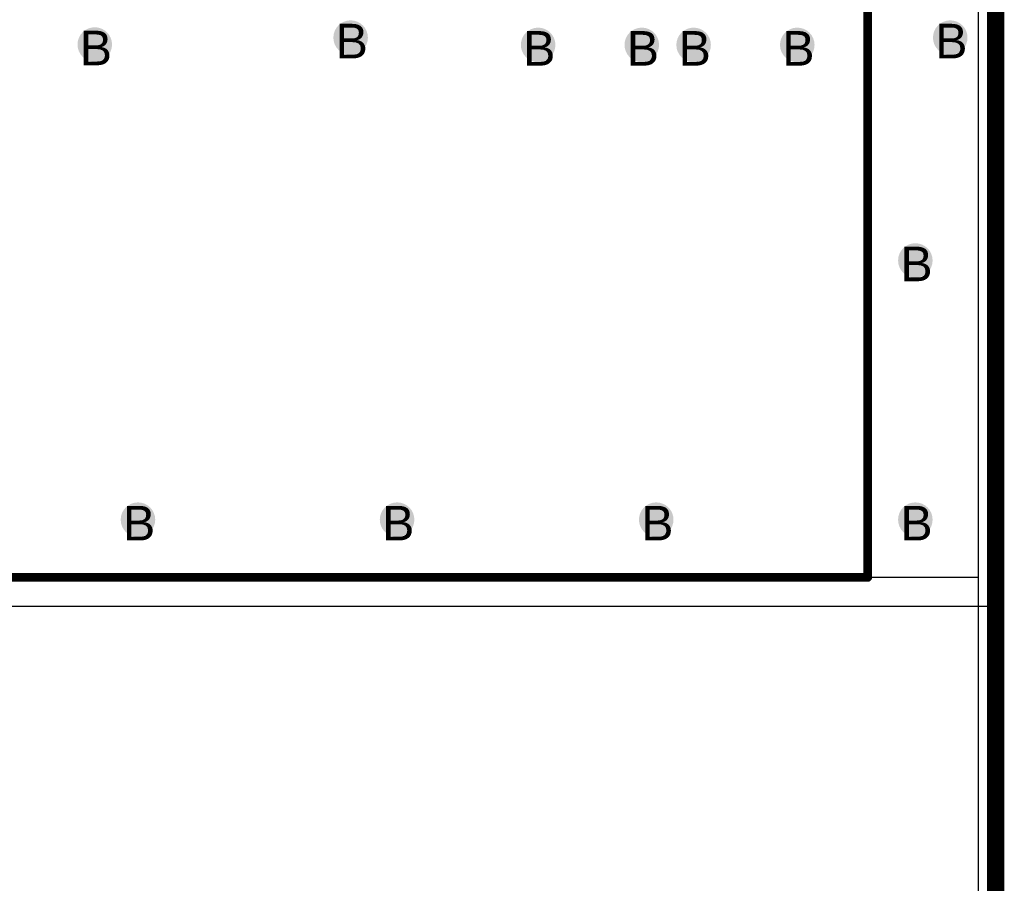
# Model space of a CAD drawing. Header units: millimetres. Extents: x -1.47 to 3.63, y -2.76 to 3.27.
# Tile 16 of 21: x 0.94 to 1.5, y 2.01 to 2.51. Entities that reach past the tile are written whole.
import ezdxf

# ---------------------------------------------------------------- set-up
doc = ezdxf.new("R2010")
doc.units = ezdxf.units.MM
doc.header["$MEASUREMENT"] = 0
for name, color, linetype in [('BottomLayer', 5, 'Continuous'), ('BottomSolder', 6, 'Continuous'), ('DrillDrawing', 1, 'Continuous'), ('Mechanical1', 6, 'Continuous'), ('TopLayer', 1, 'Continuous'), ('TopOverlay', 2, 'Continuous'), ('TopSolder', 216, 'Continuous')]:
    doc.layers.add(name, color=color, linetype=linetype)
doc.styles.add('Arial', font='txt', dxfattribs={"height": 0.2})

msp = doc.modelspace()

# ---------------------------------------------------------------- hatches: boundary and pattern name
at = {"layer": 'BottomLayer'}
h = msp.add_hatch(color=5, dxfattribs=at)
edge = h.paths.add_edge_path()
edge.add_arc((1.12661, 2.504), 0.01, 0, 360)
h = msp.add_hatch(color=5, dxfattribs=at)
edge = h.paths.add_edge_path()
edge.add_arc((1.4737, 2.504), 0.01, 0, 360)
h = msp.add_hatch(color=5, dxfattribs=at)
edge = h.paths.add_edge_path()
edge.add_arc((0.9785, 2.5), 0.01, 0, 360)
h = msp.add_hatch(color=5, dxfattribs=at)
edge = h.paths.add_edge_path()
edge.add_arc((1.23515, 2.49979), 0.01, 0, 360)
h = msp.add_hatch(color=5, dxfattribs=at)
edge = h.paths.add_edge_path()
edge.add_arc((1.29515, 2.49979), 0.01, 0, 360)
h = msp.add_hatch(color=5, dxfattribs=at)
edge = h.paths.add_edge_path()
edge.add_arc((1.32515, 2.49979), 0.01, 0, 360)
h = msp.add_hatch(color=5, dxfattribs=at)
edge = h.paths.add_edge_path()
edge.add_arc((1.38515, 2.49979), 0.01, 0, 360)
h = msp.add_hatch(color=5, dxfattribs=at)
edge = h.paths.add_edge_path()
edge.add_arc((1.4535, 2.375), 0.01, 0, 360)
h = msp.add_hatch(color=5, dxfattribs=at)
edge = h.paths.add_edge_path()
edge.add_arc((1.0035, 2.225), 0.01, 0, 360)
h = msp.add_hatch(color=5, dxfattribs=at)
edge = h.paths.add_edge_path()
edge.add_arc((1.1535, 2.225), 0.01, 0, 360)
h = msp.add_hatch(color=5, dxfattribs=at)
edge = h.paths.add_edge_path()
edge.add_arc((1.3035, 2.225), 0.01, 0, 360)
h = msp.add_hatch(color=5, dxfattribs=at)
edge = h.paths.add_edge_path()
edge.add_arc((1.4535, 2.225), 0.01, 0, 360)
at = {"layer": 'TopLayer'}
h = msp.add_hatch(color=1, dxfattribs=at)
edge = h.paths.add_edge_path()
edge.add_arc((1.12661, 2.504), 0.01, 0, 360)
h = msp.add_hatch(color=1, dxfattribs=at)
edge = h.paths.add_edge_path()
edge.add_arc((1.4737, 2.504), 0.01, 0, 360)
h = msp.add_hatch(color=1, dxfattribs=at)
edge = h.paths.add_edge_path()
edge.add_arc((0.9785, 2.5), 0.01, 0, 360)
h = msp.add_hatch(color=1, dxfattribs=at)
edge = h.paths.add_edge_path()
edge.add_arc((1.23515, 2.49979), 0.01, 0, 360)
h = msp.add_hatch(color=1, dxfattribs=at)
edge = h.paths.add_edge_path()
edge.add_arc((1.29515, 2.49979), 0.01, 0, 360)
h = msp.add_hatch(color=1, dxfattribs=at)
edge = h.paths.add_edge_path()
edge.add_arc((1.32515, 2.49979), 0.01, 0, 360)
h = msp.add_hatch(color=1, dxfattribs=at)
edge = h.paths.add_edge_path()
edge.add_arc((1.38515, 2.49979), 0.01, 0, 360)
h = msp.add_hatch(color=1, dxfattribs=at)
edge = h.paths.add_edge_path()
edge.add_arc((1.4535, 2.375), 0.01, 0, 360)
h = msp.add_hatch(color=1, dxfattribs=at)
edge = h.paths.add_edge_path()
edge.add_arc((1.0035, 2.225), 0.01, 0, 360)
h = msp.add_hatch(color=1, dxfattribs=at)
edge = h.paths.add_edge_path()
edge.add_arc((1.1535, 2.225), 0.01, 0, 360)
h = msp.add_hatch(color=1, dxfattribs=at)
edge = h.paths.add_edge_path()
edge.add_arc((1.3035, 2.225), 0.01, 0, 360)
h = msp.add_hatch(color=1, dxfattribs=at)
edge = h.paths.add_edge_path()
edge.add_arc((1.4535, 2.225), 0.01, 0, 360)
at = {"layer": 'TopSolder'}
h = msp.add_hatch(color=216, dxfattribs=at)
edge = h.paths.add_edge_path()
edge.add_arc((1.12661, 2.504), 0.006, 0, 360)
h = msp.add_hatch(color=216, dxfattribs=at)
edge = h.paths.add_edge_path()
edge.add_arc((1.4737, 2.504), 0.006, 0, 360)
h = msp.add_hatch(color=216, dxfattribs=at)
edge = h.paths.add_edge_path()
edge.add_arc((0.9785, 2.5), 0.006, 0, 360)
h = msp.add_hatch(color=216, dxfattribs=at)
edge = h.paths.add_edge_path()
edge.add_arc((1.23515, 2.49979), 0.006, 0, 360)
h = msp.add_hatch(color=216, dxfattribs=at)
edge = h.paths.add_edge_path()
edge.add_arc((1.29515, 2.49979), 0.006, 0, 360)
h = msp.add_hatch(color=216, dxfattribs=at)
edge = h.paths.add_edge_path()
edge.add_arc((1.32515, 2.49979), 0.006, 0, 360)
h = msp.add_hatch(color=216, dxfattribs=at)
edge = h.paths.add_edge_path()
edge.add_arc((1.38515, 2.49979), 0.006, 0, 360)
h = msp.add_hatch(color=216, dxfattribs=at)
edge = h.paths.add_edge_path()
edge.add_arc((1.4535, 2.375), 0.006, 0, 360)
h = msp.add_hatch(color=216, dxfattribs=at)
edge = h.paths.add_edge_path()
edge.add_arc((1.0035, 2.225), 0.006, 0, 360)
h = msp.add_hatch(color=216, dxfattribs=at)
edge = h.paths.add_edge_path()
edge.add_arc((1.1535, 2.225), 0.006, 0, 360)
h = msp.add_hatch(color=216, dxfattribs=at)
edge = h.paths.add_edge_path()
edge.add_arc((1.3035, 2.225), 0.006, 0, 360)
h = msp.add_hatch(color=216, dxfattribs=at)
edge = h.paths.add_edge_path()
edge.add_arc((1.4535, 2.225), 0.006, 0, 360)

# ---------------------------------------------------------------- linework, layer by layer
at = {"layer": 'BottomLayer'}
msp.add_line((1.4898, 3.2398), (1.4898, 0.0102), dxfattribs=at)
at = {"layer": 'BottomSolder'}
msp.add_line((1.5, 3.25), (1.5, 0), dxfattribs=at)
at = {"layer": 'Mechanical1', "const_width": 0.01}
msp.add_lwpolyline([(1.5, 0), (1.5, 3.25)], dxfattribs=at)
at = {"layer": 'TopLayer'}
for p, q in [((1.4898, 3.2398), (1.4898, 2.19155)), ((1.4898, 2.19155), (0.65105, 2.19155))]:
    msp.add_line(p, q, dxfattribs=at)
at = {"layer": 'TopOverlay', "const_width": 0.005}
for points in [[(1.42595, 2.19155), (1.42595, 2.51994)], [(0.78584, 2.19155), (1.42595, 2.19155)]]:
    msp.add_lwpolyline(points, dxfattribs=at)
at = {"layer": 'TopOverlay', "const_width": 0.0025}
msp.add_lwpolyline([(1.4247, 2.19155, 1), (1.4272, 2.19155, 1)], format="xyb", close=True, dxfattribs=at)
msp.add_lwpolyline([(1.4247, 2.19155, 1), (1.4272, 2.19155, 1)], format="xyb", close=True, dxfattribs=at)
at = {"layer": 'TopSolder'}
for p, q in [((1.5, 2.175), (1.5, 3.25)), ((0.5885, 2.175), (1.5, 2.175)), ((0.5885, 2.175), (1.5, 2.175)), ((1.5, 2.175), (1.5, 1.445))]:
    msp.add_line(p, q, dxfattribs=at)

# ---------------------------------------------------------------- texts
at = {"layer": 'DrillDrawing', "style": 'Arial'}
for p in [(0.96984, 2.488), (1.11795, 2.492), (1.46503, 2.492), (1.22649, 2.48779), (1.28649, 2.48779), (1.31649, 2.48779), (1.37649, 2.48779), (1.44484, 2.363), (0.99484, 2.213), (1.14484, 2.213), (1.29484, 2.213), (1.44484, 2.213)]:
    msp.add_text('B', height=0.02, dxfattribs=at).set_placement(p)

doc.saveas('drawing.dxf')
